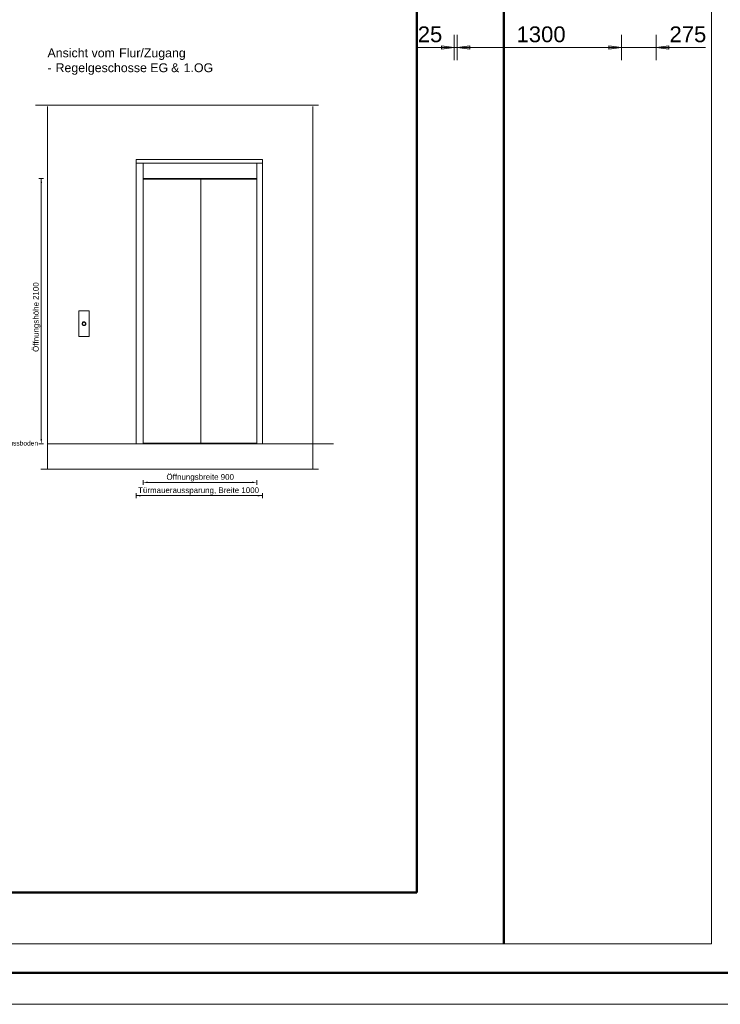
# Model space of a CAD drawing. Extents: x 294 to 994, y 7 to 427.
# Tile 2 of 33: x 372 to 483, y 7 to 163. Entities that reach past the tile are written whole.
import ezdxf
from ezdxf.lldxf.tags import DXFTag

# ---------------------------------------------------------------- set-up
doc = ezdxf.new("R2010")
doc.units = 0
doc.layers.get('0').update_dxf_attribs({"lineweight": 5})
doc.layers.add('4', color=9, linetype='STRICHPUNKT2', lineweight=5, true_color=0x808080)
doc.layers.add('9_Bem', color=9, linetype='Continuous', lineweight=5, true_color=0x808080)
doc.layers.add('9', color=7, linetype='Continuous', lineweight=5)
doc.layers.add('iwb_Rahmen', color=7, linetype='Continuous', lineweight=50)
doc.layers.add('_3d_View_', color=7, linetype='Continuous')
doc.layers.add('X_Geometrie', color=3, linetype='Continuous', lineweight=50, true_color=0x00ff00, plot=False)
doc.styles.get("Standard").update_dxf_attribs({"font": 'arial.ttf'})
tags = doc.linetypes.add('STRICHPUNKT2', pattern=[12.7, 6.35, -3.175, 0, -3.175]).pattern_tags.tags
tags[10:11] = [DXFTag(74, 4), DXFTag(75, 0), DXFTag(340, '0'), DXFTag(46, 0.0), DXFTag(50, 0.0), DXFTag(44, 0.0), DXFTag(45, 0.0)]
tags[8:9] = [DXFTag(74, 4), DXFTag(75, 0), DXFTag(340, '0'), DXFTag(46, 0.0), DXFTag(50, 0.0), DXFTag(44, 0.0), DXFTag(45, 0.0)]
tags[6:7] = [DXFTag(74, 4), DXFTag(75, 0), DXFTag(340, '0'), DXFTag(46, 0.0), DXFTag(50, 0.0), DXFTag(44, 0.0), DXFTag(45, 0.0)]
tags[4:5] = [DXFTag(74, 4), DXFTag(75, 0), DXFTag(340, '0'), DXFTag(46, 0.0), DXFTag(50, 0.0), DXFTag(44, 0.0), DXFTag(45, 0.0)]

# ---------------------------------------------------------------- blocks, each defined once
blk = doc.blocks.new('Polygon-A05LE1VBBH', base_point=(448.82, 16.37))
at = {"color": 0, "linetype": 'ByBlock', "lineweight": -2, "ltscale": 0.5}
blk.add_line((448.82, 16.37), (448.82, 414.66), dxfattribs=at)
blk = doc.blocks.new('Polygon-A05LE1VDBH', base_point=(308.09, 24.48))
at = {"color": 0, "linetype": 'ByBlock', "lineweight": -2, "ltscale": 0.5}
for p, q in [((435.01, 414.66), (435.01, 24.48)), ((435.01, 24.48), (308.09, 24.48))]:
    blk.add_line(p, q, dxfattribs=at)
blk = doc.blocks.new('AutoCAD-Punkt-A05LE1ZHBH', base_point=(390.59, 87.66))
at = {"color": 0, "lineweight": -2}
blk.add_line((390.59, 87.66), (390.59, 87.66), dxfattribs=at)
blk = doc.blocks.new('AutoCAD-Punkt-A05LE1ZJBH', base_point=(410.59, 87.66))
at = {"color": 0, "lineweight": -2}
blk.add_line((410.59, 87.66), (410.59, 87.66), dxfattribs=at)
blk = doc.blocks.new('AutoCAD-Punkt-A05LE1ZPBH', base_point=(391.69, 89.76))
at = {"color": 0, "lineweight": -2}
blk.add_line((391.69, 89.76), (391.69, 89.76), dxfattribs=at)
blk = doc.blocks.new('AutoCAD-Punkt-A05LE1ZRBH', base_point=(409.69, 89.76))
at = {"color": 0, "lineweight": -2}
blk.add_line((409.69, 89.76), (409.69, 89.76), dxfattribs=at)
blk = doc.blocks.new('MText-A05LE20FBH', base_point=(395.4, 89.8))
at = {"color": 0, "linetype": 'ByBlock', "lineweight": -2, "ltscale": 0.13, "char_height": 0.9, "attachment_point": 1}
for s, insert in [('{\\fArial Unicode MS;Öffnungsbreite}', (395.4, 90.7)), ('{\\fArial Unicode MS;900}', (403.99, 90.7))]:
    blk.add_mtext(s, dxfattribs=dict(at, insert=insert))
blk = doc.blocks.new('MText-A05LE20HBH', base_point=(390.91, 87.7))
at = {"color": 0, "linetype": 'ByBlock', "lineweight": -2, "ltscale": 0.13, "insert": (390.91, 88.6), "char_height": 0.9, "attachment_point": 1}
blk.add_mtext('{\\fArial Unicode MS;Türmaueraussparung, Breite 1000}', dxfattribs=at)
blk = doc.blocks.new('MText-A05LE20JBH', base_point=(367.57, 95.22))
at = {"color": 0, "linetype": 'ByBlock', "lineweight": -2, "ltscale": 0.13, "insert": (367.57, 95.97), "char_height": 0.75, "attachment_point": 1}
blk.add_mtext('{\\fArial Unicode MS;Fertigfussboden}', dxfattribs=at)
blk = doc.blocks.new('MText-A05LE20NBH', base_point=(374.28, 110.03))
at = {"color": 0, "linetype": 'ByBlock', "lineweight": -2, "ltscale": 0.13, "char_height": 0.9, "attachment_point": 1, "rotation": 90}
for s, insert in [('{\\fArial Unicode MS;2100}', (374.28, 118.25)), ('{\\fArial Unicode MS;Öffnungshöhe}', (374.28, 110.03))]:
    blk.add_mtext(s, dxfattribs=dict(at, insert=insert))
blk = doc.blocks.new('Kreis-A05LE20XBH', base_point=(382.1, 114.25))
at = {"color": 0, "linetype": 'ByBlock', "lineweight": -2, "ltscale": 0.13}
blk.add_circle((382.34, 114.49), 0.24, dxfattribs=at)
blk = doc.blocks.new('Kreis-A05LE20ZBH', base_point=(382.04, 114.19))
at = {"color": 0, "linetype": 'ByBlock', "lineweight": -2, "ltscale": 0.13}
blk.add_circle((382.34, 114.49), 0.3, dxfattribs=at)
blk = doc.blocks.new('MText-A05LE211BH', base_point=(376.57, 154.3))
at = {"color": 0, "linetype": 'ByBlock', "lineweight": -2, "ltscale": 0.13, "char_height": 1.4, "attachment_point": 1}
for s, insert in [('{\\fArial Unicode MS;Ansicht}', (376.57, 158.05)), ('{\\fArial Unicode MS;vom}', (383.55, 158.05)), ('{\\fArial Unicode MS;Flur/Zugang}', (387.91, 158.05))]:
    blk.add_mtext(s, dxfattribs=dict(at, insert=insert))
at = {"color": 7, "linetype": 'ByBlock', "lineweight": -2, "ltscale": 0.13, "true_color": 0xffffff, "char_height": 1.4, "attachment_point": 1}
for s, insert in [('{\\fArial Unicode MS;Regelgeschosse}', (377.85, 155.7)), ('{\\fArial Unicode MS;-}', (376.57, 155.7)), ('{\\fArial Unicode MS;EG}', (392.84, 155.7)), ('{\\fArial Unicode MS;&}', (396.14, 155.7)), ('{\\fArial Unicode MS;1.OG}', (398.12, 155.7))]:
    blk.add_mtext(s, dxfattribs=dict(at, insert=insert))
blk = doc.blocks.new('AutoCAD-Punkt-A05LE213BH', base_point=(375.96, 95.49))
at = {"color": 0, "lineweight": -2}
blk.add_line((375.96, 95.49), (375.96, 95.49), dxfattribs=at)
blk = doc.blocks.new('Maß-A05LE247BH', base_point=(441.43, 156.21))
at = {"color": 0, "linetype": 'ByBlock', "lineweight": -2, "ltscale": 0.13}
for p, q in [((441.43, 156.21), (441.43, 160.21)), ((467.43, 156.21), (467.43, 160.21)), ((441.43, 158.21), (443.41, 158.47)), ((441.43, 158.21), (467.43, 158.21)), ((443.41, 157.95), (441.43, 158.21)), ((443.41, 158.47), (443.41, 157.95)), ((465.45, 157.95), (465.45, 158.47)), ((465.45, 158.47), (467.43, 158.21)), ((467.43, 158.21), (465.45, 157.95))]:
    blk.add_line(p, q, dxfattribs=at)
for points in [[(441.43, 158.21), (443.41, 158.47), (443.41, 157.95)], [(467.43, 158.21), (465.45, 157.95), (465.45, 158.47)]]:
    blk.add_solid(points, dxfattribs=at)
at = {"color": 0, "linetype": 'ByBlock', "lineweight": -2, "ltscale": 0.13, "insert": (450.82, 161.54), "char_height": 2.5, "attachment_point": 1}
blk.add_mtext('{\\fArial;1300}', dxfattribs=at)
blk = doc.blocks.new('Maß-A05LE249BH', base_point=(435.06, 156.21))
at = {"color": 0, "linetype": 'ByBlock', "lineweight": -2, "ltscale": 0.13}
for p, q in [((440.93, 156.21), (440.93, 160.21)), ((441.43, 156.21), (441.43, 160.21)), ((445.39, 158.21), (435.06, 158.21)), ((438.95, 157.95), (438.95, 158.47)), ((438.95, 158.47), (440.93, 158.21)), ((440.93, 158.21), (438.95, 157.95)), ((441.43, 158.21), (443.41, 158.47)), ((443.41, 157.95), (441.43, 158.21)), ((443.41, 158.47), (443.41, 157.95))]:
    blk.add_line(p, q, dxfattribs=at)
for points in [[(440.93, 158.21), (438.95, 157.95), (438.95, 158.47)], [(441.43, 158.21), (443.41, 158.47), (443.41, 157.95)]]:
    blk.add_solid(points, dxfattribs=at)
at = {"color": 0, "linetype": 'ByBlock', "lineweight": -2, "ltscale": 0.13, "insert": (435.18, 161.54), "char_height": 2.5, "attachment_point": 1}
blk.add_mtext('{\\fArial;25}', dxfattribs=at)
blk = doc.blocks.new('Maß-A05LE24BBH', base_point=(463.46, 156.21))
at = {"color": 0, "linetype": 'ByBlock', "lineweight": -2, "ltscale": 0.13}
for p, q in [((467.43, 156.21), (467.43, 160.21)), ((472.93, 156.21), (472.93, 160.21)), ((463.46, 158.21), (480.74, 158.21)), ((465.45, 157.95), (465.45, 158.47)), ((465.45, 158.47), (467.43, 158.21)), ((467.43, 158.21), (465.45, 157.95)), ((472.93, 158.21), (474.91, 158.47)), ((474.91, 157.95), (472.93, 158.21)), ((474.91, 158.47), (474.91, 157.95))]:
    blk.add_line(p, q, dxfattribs=at)
for points in [[(467.43, 158.21), (465.45, 157.95), (465.45, 158.47)], [(472.93, 158.21), (474.91, 158.47), (474.91, 157.95)]]:
    blk.add_solid(points, dxfattribs=at)
at = {"color": 0, "linetype": 'ByBlock', "lineweight": -2, "ltscale": 0.13, "insert": (475.03, 161.54), "char_height": 2.5, "attachment_point": 1}
blk.add_mtext('{\\fArial;275}', dxfattribs=at)
blk = doc.blocks.new('3D-Ansicht-Rahmen-A05LE255BH', base_point=(308.09, 16.37))
at = {"color": 0, "linetype": 'ByBlock', "lineweight": -2, "ltscale": 0.13}
for p, q in [((481.68, 414.66), (481.68, 16.37)), ((481.68, 16.37), (308.09, 16.37))]:
    blk.add_line(p, q, dxfattribs=at)

msp = doc.modelspace()

# ---------------------------------------------------------------- linework, layer by layer
at = {"ltscale": 0.13}
for p, q in [((376.59, 148.89), (376.59, 91.49)), ((418.59, 91.49), (418.59, 148.89)), ((390.59, 95.49), (390.59, 140.49)), ((390.59, 140.49), (410.59, 140.49)), ((410.59, 140.49), (410.59, 95.49)), ((390.99, 139.89), (390.59, 139.89)), ((391.69, 139.89), (390.99, 139.89)), ((391.7, 139.89), (391.69, 139.89)), ((391.69, 95.49), (391.69, 139.89)), ((409.68, 139.89), (391.7, 139.89)), ((391.7, 139.89), (391.7, 137.49)), ((409.69, 139.89), (409.68, 139.89)), ((409.69, 139.89), (409.69, 95.49)), ((410.59, 139.89), (409.69, 139.89)), ((391.69, 137.69), (391.7, 137.69)), ((400.84, 137.39), (391.69, 137.39)), ((391.7, 137.49), (409.68, 137.49)), ((400.84, 95.59), (400.84, 137.39)), ((409.69, 137.39), (400.84, 137.39)), ((409.68, 137.69), (409.69, 137.69)), ((381.51, 112.46), (381.51, 116.52)), ((381.51, 116.52), (383.17, 116.52)), ((383.17, 116.52), (383.17, 112.46)), ((383.17, 112.46), (381.51, 112.46)), ((376.57, 95.49), (421.83, 95.49)), ((391.69, 95.59), (400.84, 95.59)), ((400.84, 95.59), (409.69, 95.59))]:
    msp.add_line(p, q, dxfattribs=at)
at = {"layer": '4', "ltscale": 0.13}
for p, q in [((419.49, 149.09), (374.68, 149.09)), ((375.51, 91.49), (419.49, 91.49))]:
    msp.add_line(p, q, dxfattribs=at)
at = {"layer": '9', "color": 1, "ltscale": 0.13, "true_color": 0xff0000}
for p, q in [((375.96, 137.49), (375.21, 137.49)), ((375.59, 137.49), (375.59, 96.24)), ((375.96, 95.49), (375.21, 95.49)), ((391.69, 89.76), (391.69, 89.01)), ((392.44, 89.39), (408.94, 89.39)), ((409.69, 89.76), (409.69, 89.01)), ((390.59, 87.66), (390.59, 86.91)), ((390.59, 87.29), (410.59, 87.29)), ((410.59, 87.66), (410.59, 86.91))]:
    msp.add_line(p, q, dxfattribs=at)
for points in [[(375.59, 137.49), (375.46, 136.74), (375.71, 136.74)], [(375.59, 95.49), (375.71, 96.24), (375.46, 96.24)], [(391.69, 89.39), (392.44, 89.26), (392.44, 89.51)], [(409.69, 89.39), (408.94, 89.51), (408.94, 89.26)], [(390.59, 87.29), (391.34, 87.16), (391.34, 87.41)], [(410.59, 87.29), (409.84, 87.41), (409.84, 87.16)]]:
    msp.add_solid(points, dxfattribs=at)
at = {"layer": 'iwb_Rahmen', "ltscale": 0.5}
msp.add_line((304.07, 11.8), (805.04, 11.8), dxfattribs=at)
at = {"layer": 'iwb_Rahmen', "color": 8, "lineweight": 18, "ltscale": 0.18, "true_color": 0x808080}
msp.add_line((994.07, 6.8), (294.07, 6.8), dxfattribs=at)

# ---------------------------------------------------------------- block references
at = {"ltscale": 0.13}
for name, p in [('MText-A05LE211BH', (376.57, 154.3)), ('Kreis-A05LE20ZBH', (382.04, 114.19)), ('Kreis-A05LE20XBH', (382.1, 114.25)), ('MText-A05LE20JBH', (367.57, 95.22))]:
    msp.add_blockref(name, p, dxfattribs=at)
at = {"layer": '9', "color": 5, "ltscale": 0.13, "true_color": 0x0000ff}
for name, p in [('MText-A05LE20NBH', (374.28, 110.03)), ('MText-A05LE20FBH', (395.4, 89.8)), ('MText-A05LE20HBH', (390.91, 87.7))]:
    msp.add_blockref(name, p, dxfattribs=at)
at = {"layer": '9', "color": 1, "ltscale": 0.13, "true_color": 0xff0000}
for name, p in [('AutoCAD-Punkt-A05LE213BH', (375.96, 95.49)), ('AutoCAD-Punkt-A05LE1ZPBH', (391.69, 89.76)), ('AutoCAD-Punkt-A05LE1ZRBH', (409.69, 89.76)), ('AutoCAD-Punkt-A05LE1ZHBH', (390.59, 87.66)), ('AutoCAD-Punkt-A05LE1ZJBH', (410.59, 87.66))]:
    msp.add_blockref(name, p, dxfattribs=at)
at = {"layer": '9_Bem', "color": 1, "ltscale": 0.13, "true_color": 0xff0000}
for name, p in [('Maß-A05LE249BH', (435.06, 156.21)), ('Maß-A05LE247BH', (441.43, 156.21)), ('Maß-A05LE24BBH', (463.46, 156.21))]:
    msp.add_blockref(name, p, dxfattribs=at)
at = {"layer": '_3d_View_', "color": 7, "linetype": 'Continuous', "lineweight": 13}
msp.add_blockref('3D-Ansicht-Rahmen-A05LE255BH', (308.09, 16.37), dxfattribs=at)
at = {"layer": 'X_Geometrie', "ltscale": 0.5}
for name, p in [('Polygon-A05LE1VDBH', (308.09, 24.48)), ('Polygon-A05LE1VBBH', (448.82, 16.37))]:
    msp.add_blockref(name, p, dxfattribs=at)

doc.saveas('drawing.dxf')
